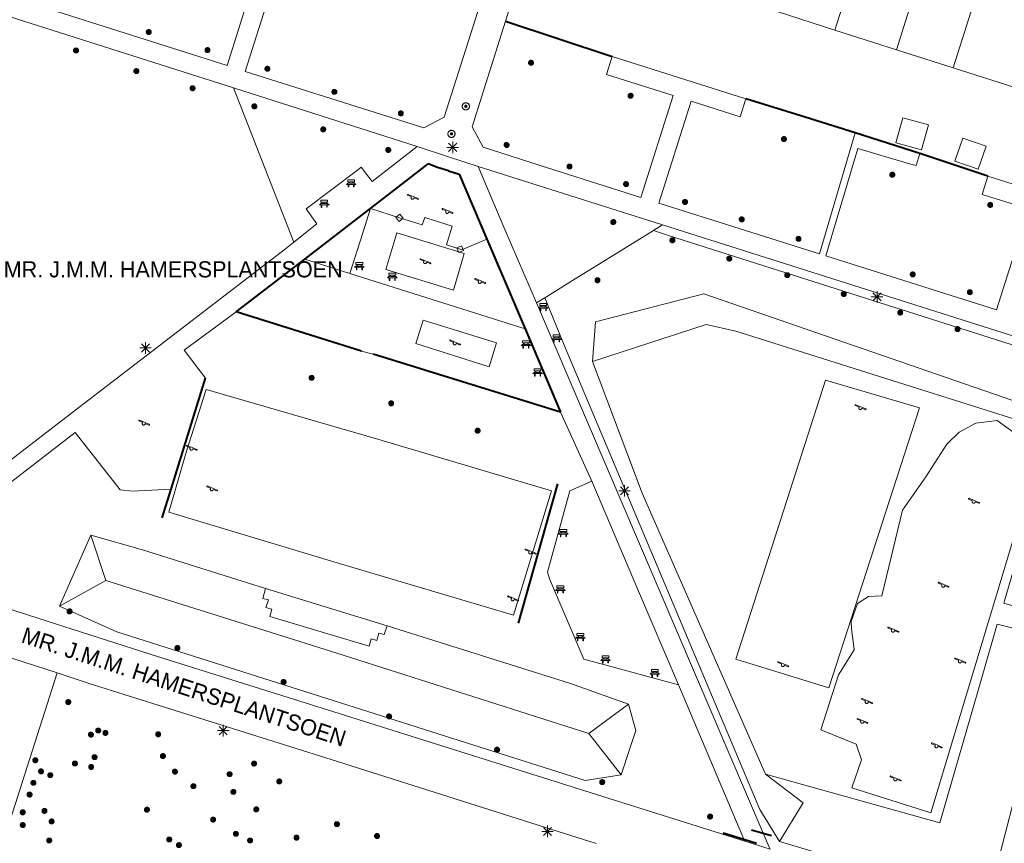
# Model space of a CAD drawing. Header units: metres. Extents: x 135779 to 137489, y 452643 to 455118.
# Tile 15 of 256: x 136332 to 136417, y 452814 to 452886. Entities that reach past the tile are written whole.
import ezdxf

# ---------------------------------------------------------------- set-up
doc = ezdxf.new("R2010")
doc.units = ezdxf.units.M
doc.linetypes.add('DGN_Style_3', pattern=[78.572352, 56.123108, -22.449243])
doc.linetypes.add('DGN_Style_4', pattern=[89.853097, 44.898487, -22.449243, 0.056123, -22.449243])
for name, color, linetype, lineweight in [('KTop_BTD_Groenvoorziening', 62, 'Continuous', 13), ('KTop_BTD_Groenvoorziening_gras- en kruidachtigen', 62, 'Continuous', 13), ('KTop_BTD_Groenvoorziening_heesters', 62, 'Continuous', 13), ('KTop_OBW_Overig Plus', 1, 'Continuous', 13), ('KTop_ORL_Terrein_Overig (t)', 7, 'Continuous', 13), ('KTop_ORL_Weg_Straatnaam (t)', 7, 'Continuous', 13), ('KTop_OTD_Gesloten verharding', 15, 'Continuous', 13), ('KTop_OTD_Onverhard_zand', 15, 'Continuous', 13), ('KTop_OTD_Open verharding', 15, 'Continuous', 13), ('KTop_PAL_Lichtmast', 40, 'Continuous', 13), ('KTop_PND_Grondvlaksituatie van BAG-pand [tachy]', 1, 'Continuous', 13), ('KTop_PND_Pandscheiding', 40, 'Continuous', 13), ('KTop_PUT_Inspectie- of rioolput', 15, 'Continuous', 13), ('KTop_PUT_Kolk', 15, 'Continuous', 13), ('KTop_SHD_Hek (l)', 15, 'DGN_Style_4', 40), ('KTop_STM_Bank', 40, 'Continuous', 13), ('KTop_STM_Speelvoorziening', 40, 'Continuous', 13), ('KTop_VGO_Boom', 92, 'Continuous', 13), ('KTop_VGO_Haag (l)', 92, 'DGN_Style_3', 40), ('KTop_WGD_Rijbaan_Lokale weg', 251, 'Continuous', 13), ('KTop_WGD_Voetpad', 251, 'Continuous', 13)]:
    doc.layers.add(name, color=color, linetype=linetype, lineweight=lineweight)
doc.styles.add('Style-ROVU', font='ROVU.shx')

# ---------------------------------------------------------------- blocks, each defined once
blk = doc.blocks.new('PAL_Lichtmast')
at = {"layer": 'KTop_PAL_Lichtmast'}
for p, q in [((-0.354, -0.354), (0.354, 0.354)), ((0.354, -0.354), (-0.354, 0.354)), ((0, -0.5), (0, 0.5)), ((-0.5, 0), (0.5, 0))]:
    blk.add_line(p, q, dxfattribs=at)
blk = doc.blocks.new('PUT_Inspectie-_of_rioolput')
at = {"layer": 'KTop_PUT_Inspectie- of rioolput', "flags": 128}
for points in [[(0.31, 0), (0.308, 0.032), (0.303, 0.064), (0.294, 0.095), (0.283, 0.126), (0.268, 0.155), (0.25, 0.182), (0.23, 0.207), (0.207, 0.23), (0.182, 0.25), (0.154, 0.268), (0.126, 0.283), (0.095, 0.294), (0.064, 0.303), (0.032, 0.308), (0, 0.309), (-0.032, 0.308), (-0.064, 0.303), (-0.096, 0.294), (-0.126, 0.283), (-0.155, 0.268), (-0.182, 0.25), (-0.207, 0.23), (-0.23, 0.207), (-0.25, 0.182), (-0.268, 0.154), (-0.283, 0.126), (-0.294, 0.095), (-0.303, 0.064), (-0.308, 0.032), (-0.309, 0), (-0.308, -0.032), (-0.303, -0.064), (-0.294, -0.096), (-0.283, -0.126), (-0.268, -0.155), (-0.25, -0.182), (-0.23, -0.207), (-0.207, -0.23), (-0.182, -0.25), (-0.155, -0.268), (-0.126, -0.283), (-0.096, -0.294), (-0.064, -0.303), (-0.032, -0.308), (0, -0.309), (0.032, -0.308), (0.064, -0.303), (0.095, -0.294), (0.126, -0.283), (0.155, -0.268), (0.182, -0.25), (0.207, -0.23), (0.23, -0.207), (0.25, -0.182), (0.268, -0.155), (0.283, -0.126), (0.294, -0.096), (0.303, -0.064), (0.308, -0.032), (0.31, 0)], [(0.095, 0), (0.094, 0.009), (0.092, 0.019), (0.09, 0.029), (0.086, 0.038), (0.082, 0.047), (0.076, 0.055), (0.07, 0.063), (0.063, 0.07), (0.055, 0.076), (0.047, 0.082), (0.038, 0.086), (0.029, 0.09), (0.019, 0.092), (0.009, 0.094), (0, 0.094), (-0.01, 0.094), (-0.02, 0.092), (-0.029, 0.09), (-0.039, 0.086), (-0.048, 0.082), (-0.056, 0.076), (-0.064, 0.07), (-0.071, 0.063), (-0.077, 0.055), (-0.082, 0.047), (-0.087, 0.038), (-0.09, 0.029), (-0.093, 0.019), (-0.094, 0.009), (-0.095, 0), (-0.094, -0.01), (-0.093, -0.02), (-0.09, -0.029), (-0.087, -0.039), (-0.082, -0.048), (-0.077, -0.056), (-0.071, -0.064), (-0.064, -0.071), (-0.056, -0.077), (-0.047, -0.082), (-0.039, -0.087), (-0.029, -0.09), (-0.02, -0.093), (-0.01, -0.094), (0, -0.095), (0.009, -0.094), (0.019, -0.093), (0.029, -0.09), (0.038, -0.087), (0.047, -0.082), (0.055, -0.077), (0.063, -0.071), (0.07, -0.064), (0.076, -0.056), (0.082, -0.047), (0.086, -0.039), (0.09, -0.029), (0.092, -0.02), (0.094, -0.01), (0.095, 0)], [(0.035, 0), (0.034, 0.003), (0.034, 0.007), (0.033, 0.01), (0.031, 0.014), (0.03, 0.017), (0.028, 0.02), (0.026, 0.023), (0.023, 0.026), (0.02, 0.028), (0.017, 0.03), (0.014, 0.031), (0.01, 0.033), (0.007, 0.034), (0.003, 0.034), (0, 0.034), (-0.004, 0.034), (-0.007, 0.034), (-0.011, 0.033), (-0.014, 0.031), (-0.018, 0.03), (-0.021, 0.028), (-0.023, 0.026), (-0.026, 0.023), (-0.028, 0.02), (-0.03, 0.017), (-0.032, 0.014), (-0.033, 0.01), (-0.034, 0.007), (-0.035, 0.003), (-0.035, 0), (-0.035, -0.004), (-0.034, -0.007), (-0.033, -0.011), (-0.032, -0.014), (-0.03, -0.018), (-0.028, -0.021), (-0.026, -0.023), (-0.023, -0.026), (-0.021, -0.028), (-0.017, -0.03), (-0.014, -0.032), (-0.011, -0.033), (-0.007, -0.034), (-0.004, -0.035), (0, -0.035), (0.003, -0.035), (0.007, -0.034), (0.01, -0.033), (0.014, -0.032), (0.017, -0.03), (0.02, -0.028), (0.023, -0.026), (0.026, -0.023), (0.028, -0.021), (0.03, -0.017), (0.031, -0.014), (0.033, -0.011), (0.034, -0.007), (0.034, -0.004), (0.035, 0)], [(0.01, 0.02), (0.007, 0.02), (0.005, 0.021), (0.003, 0.022), (0.001, 0.022), (-0.001, 0.022), (-0.004, 0.022), (-0.006, 0.021), (-0.008, 0.02), (-0.01, 0.019), (-0.012, 0.018), (-0.014, 0.017), (-0.016, 0.015), (-0.017, 0.013), (-0.019, 0.012), (-0.02, 0.009), (-0.021, 0.007), (-0.022, 0.005), (-0.022, 0.003), (-0.022, 0.001), (-0.022, -0.001), (-0.022, -0.004), (-0.022, -0.006), (-0.021, -0.008), (-0.02, -0.01), (-0.019, -0.012), (-0.017, -0.014), (-0.016, -0.016), (-0.014, -0.017), (-0.012, -0.019), (-0.01, -0.02), (-0.008, -0.021), (-0.006, -0.022), (-0.003, -0.022), (-0.001, -0.022), (0.001, -0.022), (0.003, -0.022), (0.005, -0.022), (0.008, -0.021), (0.01, -0.02), (0.012, -0.019), (0.014, -0.017), (0.015, -0.016), (0.017, -0.014), (0.018, -0.012), (0.02, -0.01), (0.02, -0.008), (0.021, -0.006), (0.022, -0.003), (0.022, -0.001), (0.022, 0.001), (0.022, 0.003), (0.021, 0.005), (0.02, 0.008), (0.019, 0.01), (0.018, 0.012), (0.017, 0.014), (0.015, 0.015), (0.013, 0.017), (0.012, 0.018), (0.01, 0.02)]]:
    blk.add_lwpolyline(points, dxfattribs=at)
blk = doc.blocks.new('PUT_Kolk')
at = {"layer": 'KTop_PUT_Kolk', "flags": 128}
blk.add_lwpolyline([(0.225, -0.225), (0.225, 0.225), (-0.225, 0.225), (-0.225, -0.225), (0.225, -0.225)], dxfattribs=at)
blk = doc.blocks.new('STM_Speelvoorziening')
at = {"layer": 'KTop_STM_Speelvoorziening'}
for p, q in [((-0.456, 0.218), (-0.455, 0.222)), ((-0.456, 0.214), (-0.456, 0.218)), ((-0.456, 0.21), (-0.456, 0.214)), ((-0.455, 0.206), (-0.456, 0.21)), ((-0.455, 0.222), (-0.454, 0.226)), ((-0.454, 0.202), (-0.455, 0.206)), ((-0.454, 0.226), (-0.453, 0.23)), ((-0.453, 0.198), (-0.454, 0.202)), ((-0.453, 0.23), (-0.451, 0.234)), ((-0.451, 0.194), (-0.453, 0.198)), ((-0.451, 0.234), (-0.449, 0.237)), ((-0.449, 0.19), (-0.451, 0.194)), ((-0.449, 0.237), (-0.446, 0.24)), ((-0.446, 0.187), (-0.449, 0.19)), ((-0.446, 0.24), (-0.443, 0.243)), ((-0.443, 0.184), (-0.446, 0.187)), ((-0.443, 0.243), (-0.44, 0.246)), ((-0.44, 0.182), (-0.443, 0.184)), ((-0.44, 0.246), (-0.436, 0.248)), ((-0.436, 0.179), (-0.44, 0.182)), ((-0.436, 0.248), (-0.433, 0.25)), ((-0.433, 0.178), (-0.436, 0.179)), ((-0.433, 0.25), (-0.429, 0.251)), ((-0.109, 0.044), (-0.433, 0.178)), ((-0.429, 0.251), (-0.425, 0.253)), ((-0.425, 0.253), (-0.421, 0.253)), ((-0.421, 0.253), (-0.417, 0.253)), ((-0.417, 0.253), (-0.412, 0.253)), ((-0.412, 0.253), (-0.408, 0.253)), ((-0.408, 0.253), (-0.404, 0.251)), ((-0.404, 0.251), (-0.402, 0.251)), ((-0.402, 0.251), (0.031, 0.072)), ((-0.14, -0.007), (-0.135, 0.006)), ((-0.135, 0.006), (-0.129, 0.018)), ((-0.129, 0.018), (-0.122, 0.029)), ((-0.122, 0.029), (-0.114, 0.04)), ((-0.114, 0.04), (-0.109, 0.044)), ((0.031, 0.072), (0.464, -0.106)), ((-0.146, -0.033), (-0.144, -0.02)), ((-0.146, -0.047), (-0.146, -0.033)), ((-0.146, -0.06), (-0.146, -0.047)), ((-0.144, -0.073), (-0.146, -0.06)), ((-0.144, -0.02), (-0.14, -0.007)), ((-0.14, -0.086), (-0.144, -0.073)), ((-0.135, -0.099), (-0.14, -0.086)), ((-0.129, -0.111), (-0.135, -0.099)), ((-0.122, -0.122), (-0.129, -0.111)), ((-0.114, -0.133), (-0.122, -0.122)), ((-0.104, -0.143), (-0.114, -0.133)), ((-0.093, -0.151), (-0.104, -0.143)), ((-0.082, -0.158), (-0.093, -0.151)), ((-0.07, -0.164), (-0.082, -0.158)), ((-0.057, -0.169), (-0.07, -0.164)), ((-0.044, -0.172), (-0.057, -0.169)), ((-0.031, -0.174), (-0.044, -0.172)), ((-0.017, -0.175), (-0.031, -0.174)), ((-0.004, -0.174), (-0.017, -0.175)), ((0.009, -0.172), (-0.004, -0.174)), ((0.022, -0.169), (0.009, -0.172)), ((0.035, -0.164), (0.022, -0.169)), ((0.047, -0.158), (0.035, -0.164)), ((0.058, -0.151), (0.047, -0.158)), ((0.069, -0.143), (0.058, -0.151)), ((0.078, -0.133), (0.069, -0.143)), ((0.086, -0.122), (0.078, -0.133)), ((0.094, -0.111), (0.086, -0.122)), ((0.1, -0.099), (0.094, -0.111)), ((0.105, -0.086), (0.1, -0.099)), ((0.108, -0.073), (0.105, -0.086)), ((0.11, -0.06), (0.108, -0.073)), ((0.112, -0.046), (0.11, -0.06)), ((0.434, -0.179), (0.112, -0.046)), ((0.439, -0.18), (0.434, -0.179)), ((0.443, -0.181), (0.439, -0.18)), ((0.447, -0.181), (0.443, -0.181)), ((0.451, -0.181), (0.447, -0.181)), ((0.455, -0.18), (0.451, -0.181)), ((0.459, -0.179), (0.455, -0.18)), ((0.463, -0.178), (0.459, -0.179)), ((0.467, -0.176), (0.463, -0.178)), ((0.464, -0.106), (0.467, -0.107)), ((0.467, -0.107), (0.47, -0.11)), ((0.47, -0.174), (0.467, -0.176)), ((0.47, -0.11), (0.474, -0.112)), ((0.474, -0.171), (0.47, -0.174)), ((0.474, -0.112), (0.477, -0.115)), ((0.477, -0.168), (0.474, -0.171)), ((0.477, -0.115), (0.479, -0.118)), ((0.479, -0.165), (0.477, -0.168)), ((0.479, -0.118), (0.481, -0.122)), ((0.481, -0.161), (0.479, -0.165)), ((0.481, -0.122), (0.483, -0.125)), ((0.483, -0.158), (0.481, -0.161)), ((0.483, -0.125), (0.485, -0.129)), ((0.485, -0.154), (0.483, -0.158)), ((0.485, -0.129), (0.486, -0.133)), ((0.486, -0.15), (0.485, -0.154)), ((0.486, -0.133), (0.486, -0.138)), ((0.486, -0.138), (0.487, -0.142)), ((0.487, -0.142), (0.486, -0.146)), ((0.486, -0.146), (0.486, -0.15))]:
    blk.add_line(p, q, dxfattribs=at)
blk = doc.blocks.new('STM_Bank')
at = {"layer": 'KTop_STM_Bank'}
for p, q in [((-0.416, -0.089), (-0.298, 0.019)), ((-0.298, 0.314), (0.298, 0.314)), ((-0.298, 0.143), (-0.298, 0.314)), ((-0.2, 0.143), (-0.298, 0.143)), ((-0.298, 0.019), (-0.2, 0.019)), ((-0.2, 0.019), (-0.2, 0.143)), ((0.157, 0.143), (-0.154, 0.143)), ((-0.154, 0.143), (-0.154, 0.019)), ((-0.154, 0.019), (0.157, 0.019)), ((0.157, 0.019), (0.157, 0.143)), ((0.298, 0.143), (0.203, 0.143)), ((0.203, 0.143), (0.203, 0.019)), ((0.203, 0.019), (0.298, 0.019)), ((0.298, 0.314), (0.298, 0.143)), ((0.298, 0.019), (0.416, -0.089)), ((-0.259, -0.089), (-0.416, -0.089)), ((-0.259, -0.315), (-0.259, -0.089)), ((-0.213, -0.315), (-0.259, -0.315)), ((0.216, -0.089), (-0.213, -0.089)), ((-0.213, -0.089), (-0.213, -0.315)), ((0.216, -0.305), (0.216, -0.089)), ((0.259, -0.305), (0.216, -0.305)), ((0.416, -0.089), (0.259, -0.089)), ((0.259, -0.089), (0.259, -0.305))]:
    blk.add_line(p, q, dxfattribs=at)
blk = doc.blocks.new('VGO_Boom')
at = {"layer": 'KTop_VGO_Boom', "flags": 128}
for points in [[(0.215, 0), (0.214, 0.022), (0.21, 0.045), (0.204, 0.066), (0.196, 0.087), (0.186, 0.108), (0.174, 0.126), (0.16, 0.144), (0.144, 0.16), (0.126, 0.174), (0.107, 0.186), (0.087, 0.196), (0.066, 0.204), (0.045, 0.21), (0.022, 0.214), (-0.001, 0.215), (-0.023, 0.214), (-0.045, 0.21), (-0.067, 0.204), (-0.088, 0.196), (-0.108, 0.186), (-0.127, 0.174), (-0.144, 0.16), (-0.16, 0.144), (-0.174, 0.126), (-0.187, 0.107), (-0.197, 0.087), (-0.205, 0.066), (-0.211, 0.045), (-0.214, 0.022), (-0.215, -0.001), (-0.214, -0.023), (-0.211, -0.045), (-0.205, -0.067), (-0.197, -0.088), (-0.187, -0.108), (-0.174, -0.127), (-0.16, -0.144), (-0.144, -0.16), (-0.127, -0.174), (-0.108, -0.187), (-0.088, -0.197), (-0.067, -0.205), (-0.045, -0.211), (-0.023, -0.214), (0, -0.215), (0.022, -0.214), (0.045, -0.211), (0.066, -0.205), (0.087, -0.197), (0.108, -0.187), (0.126, -0.174), (0.144, -0.16), (0.16, -0.144), (0.174, -0.127), (0.186, -0.108), (0.196, -0.088), (0.204, -0.067), (0.21, -0.045), (0.214, -0.023), (0.215, -0.001)], [(0.155, 0), (0.154, 0.016), (0.152, 0.032), (0.147, 0.048), (0.142, 0.063), (0.134, 0.078), (0.125, 0.091), (0.115, 0.104), (0.104, 0.115), (0.091, 0.125), (0.077, 0.134), (0.063, 0.142), (0.048, 0.147), (0.032, 0.152), (0.016, 0.154), (-0.001, 0.155), (-0.017, 0.154), (-0.033, 0.152), (-0.048, 0.147), (-0.064, 0.142), (-0.078, 0.134), (-0.092, 0.125), (-0.104, 0.115), (-0.116, 0.104), (-0.126, 0.091), (-0.135, 0.077), (-0.142, 0.063), (-0.148, 0.048), (-0.152, 0.032), (-0.155, 0.016), (-0.155, -0.001), (-0.155, -0.017), (-0.152, -0.033), (-0.148, -0.048), (-0.142, -0.064), (-0.135, -0.078), (-0.126, -0.092), (-0.116, -0.104), (-0.104, -0.116), (-0.092, -0.126), (-0.078, -0.135), (-0.064, -0.142), (-0.048, -0.148), (-0.033, -0.152), (-0.017, -0.155), (0, -0.155), (0.016, -0.155), (0.032, -0.152), (0.048, -0.148), (0.063, -0.142), (0.078, -0.135), (0.091, -0.126), (0.104, -0.116), (0.115, -0.104), (0.125, -0.092), (0.134, -0.078), (0.142, -0.064), (0.147, -0.048), (0.152, -0.033), (0.154, -0.017), (0.155, -0.001)], [(0.095, 0), (0.094, 0.01), (0.093, 0.02), (0.09, 0.029), (0.087, 0.039), (0.082, 0.048), (0.077, 0.056), (0.071, 0.064), (0.064, 0.071), (0.056, 0.077), (0.047, 0.082), (0.039, 0.087), (0.029, 0.09), (0.02, 0.093), (0.01, 0.094), (-0.001, 0.095), (-0.01, 0.094), (-0.02, 0.093), (-0.03, 0.09), (-0.039, 0.087), (-0.048, 0.082), (-0.056, 0.077), (-0.064, 0.071), (-0.071, 0.064), (-0.077, 0.056), (-0.083, 0.047), (-0.087, 0.039), (-0.091, 0.029), (-0.093, 0.02), (-0.095, 0.01), (-0.095, -0.001), (-0.095, -0.01), (-0.093, -0.02), (-0.091, -0.03), (-0.087, -0.039), (-0.083, -0.048), (-0.077, -0.056), (-0.071, -0.064), (-0.064, -0.071), (-0.056, -0.077), (-0.048, -0.083), (-0.039, -0.087), (-0.03, -0.091), (-0.02, -0.093), (-0.01, -0.095), (0, -0.095), (0.01, -0.095), (0.02, -0.093), (0.029, -0.091), (0.039, -0.087), (0.048, -0.083), (0.056, -0.077), (0.064, -0.071), (0.071, -0.064), (0.077, -0.056), (0.082, -0.048), (0.087, -0.039), (0.09, -0.03), (0.093, -0.02), (0.094, -0.01), (0.095, -0.001)], [(0.035, 0), (0.035, 0.004), (0.034, 0.007), (0.033, 0.011), (0.032, 0.014), (0.03, 0.018), (0.028, 0.021), (0.026, 0.023), (0.023, 0.026), (0.021, 0.028), (0.017, 0.03), (0.014, 0.032), (0.011, 0.033), (0.007, 0.034), (0.004, 0.035), (-0.001, 0.035), (-0.004, 0.035), (-0.008, 0.034), (-0.011, 0.033), (-0.015, 0.032), (-0.018, 0.03), (-0.021, 0.028), (-0.024, 0.026), (-0.027, 0.023), (-0.029, 0.021), (-0.031, 0.017), (-0.032, 0.014), (-0.034, 0.011), (-0.035, 0.007), (-0.035, 0.004), (-0.035, -0.001), (-0.035, -0.004), (-0.035, -0.008), (-0.034, -0.011), (-0.032, -0.015), (-0.031, -0.018), (-0.029, -0.021), (-0.027, -0.024), (-0.024, -0.027), (-0.021, -0.029), (-0.018, -0.031), (-0.015, -0.032), (-0.011, -0.034), (-0.008, -0.035), (-0.004, -0.035), (0, -0.035), (0.004, -0.035), (0.007, -0.035), (0.011, -0.034), (0.014, -0.032), (0.018, -0.031), (0.021, -0.029), (0.023, -0.027), (0.026, -0.024), (0.028, -0.021), (0.03, -0.018), (0.032, -0.015), (0.033, -0.011), (0.034, -0.008), (0.035, -0.004), (0.035, 0)]]:
    blk.add_lwpolyline(points, dxfattribs=at)

msp = doc.modelspace()

# ---------------------------------------------------------------- linework, layer by layer
at = {"layer": 'KTop_BTD_Groenvoorziening', "flags": 128}
for points in [[(136350.415, 452879.673), (136355.641, 452866.29)], [(136423.316, 452835.121), (136419.511, 452836.378), (136423.71, 452850.6), (136391.25, 452861.81), (136381.83, 452859.37), (136381.58, 452855.93)], [(136350.646, 452860.245), (136361.53, 452856.835), (136362.542, 452856.573), (136378.807, 452851.524)], [(136381.58, 452855.93), (136391.46, 452859.15), (136394.04, 452858.58), (136421.65, 452849.87), (136417.314, 452834.972), (136422.819, 452833.37), (136423.316, 452835.121)], [(136338.014, 452840.851), (136335.291, 452834.698)], [(136338.014, 452840.851), (136342.511, 452839.591), (136353.182, 452836.242)], [(136339.309, 452836.918), (136338.014, 452840.851)], [(136335.291, 452834.698), (136339.309, 452836.918)], [(136381.248, 452823.66), (136359.3, 452830.64), (136339.309, 452836.918)], [(136363.75, 452832.998), (136363.487, 452832.237), (136363.035, 452832.356), (136362.848, 452831.706), (136362.371, 452831.862), (136362.175, 452831.23), (136353.542, 452833.79), (136353.732, 452834.443), (136353.217, 452834.587), (136353.428, 452835.257), (136352.939, 452835.374), (136353.182, 452836.242)], [(136353.182, 452836.242), (136363.75, 452832.998)], [(136384.064, 452820.059), (136380.935, 452819.574), (136340.267, 452832.472), (136335.291, 452834.698)], [(136363.75, 452832.998), (136379.587, 452828.018), (136384.7, 452826.2)], [(136397.82, 452814.28), (136415.87, 452808.9), (136420.64, 452827.34), (136421.439, 452830.269), (136421.87, 452831.85), (136416.74, 452833.14), (136415.36, 452828.4), (136411.76, 452815.89), (136396.62, 452820.13)], [(136384.7, 452826.2), (136381.248, 452823.66)], [(136384.064, 452820.059), (136384.829, 452822.346), (136385.356, 452823.923), (136384.7, 452826.2)], [(136381.248, 452823.66), (136384.064, 452820.059)], [(136396.62, 452820.13), (136399.89, 452817.62), (136397.82, 452814.28)]]:
    msp.add_lwpolyline(points, dxfattribs=at)
at = {"layer": 'KTop_BTD_Groenvoorziening_gras- en kruidachtigen', "flags": 128}
for points in [[(136383.3, 452882.41), (136374.02, 452885.461)], [(136404.391, 452875.767), (136400.058, 452877.15), (136394.89, 452878.74)], [(136415.92, 452872.02), (136410.43, 452873.839), (136409.999, 452873.977)], [(136387.671, 452867.792), (136386.868, 452867.296)], [(136386.868, 452867.296), (136388.177, 452866.879), (136428.675, 452853.99), (136423.316, 452835.121)], [(136377.442, 452861.466), (136376.713, 452861.015)], [(136397.82, 452814.28), (136396.1, 452817.04), (136379.21, 452857.15), (136377.442, 452861.466)], [(136381.58, 452855.93), (136385.9, 452844.5), (136396.62, 452820.13)], [(136402.105, 452827.612), (136409.977, 452851.923), (136401.807, 452854.314), (136394.035, 452830.102), (136402.105, 452827.612)], [(136329.47, 452811.4), (136335.082, 452828.902)]]:
    msp.add_lwpolyline(points, dxfattribs=at)
at = {"layer": 'KTop_BTD_Groenvoorziening_heesters', "flags": 128}
msp.add_lwpolyline([(136386.868, 452867.296), (136382.09, 452864.34), (136380.321, 452863.246), (136377.442, 452861.466)], dxfattribs=at)
at = {"layer": 'KTop_OBW_Overig Plus', "flags": 128}
for points in [[(136407.928, 452874.918), (136410.168, 452874.301), (136410.768, 452876.478), (136408.527, 452877.095), (136407.928, 452874.918)], [(136413.731, 452875.31), (136413.06, 452873.311), (136415.088, 452872.63), (136415.76, 452874.629), (136413.731, 452875.31)]]:
    msp.add_lwpolyline(points, dxfattribs=at)
at = {"layer": 'KTop_OTD_Gesloten verharding', "flags": 128}
msp.add_lwpolyline([(136344.779, 452842.851), (136346.33, 452848.148), (136348.02, 452853.512), (136363.02, 452849.167), (136378.012, 452844.696), (136374.711, 452833.932), (136359.706, 452838.371), (136344.779, 452842.851)], dxfattribs=at)
at = {"layer": 'KTop_OTD_Onverhard_zand', "flags": 128}
msp.add_lwpolyline([(136404.582, 452834.931), (136405.56, 452835.537), (136406.724, 452835.584), (136408.494, 452843.04), (136410.544, 452845.929), (136412.36, 452848.771), (136413.432, 452849.797), (136414.876, 452850.589), (136416.739, 452850.822), (136419.254, 452849.004), (136419.254, 452844.205), (136410.963, 452816.757), (136404.116, 452818.947), (136404.954, 452821.37), (136404.489, 452822.722), (136401.414, 452823.98), (136402.951, 452828.733), (136404.302, 452830.924), (136404.256, 452831.39), (136404.069, 452832.741), (136404.042, 452833.381), (136404.582, 452834.931)], dxfattribs=at)
at = {"layer": 'KTop_OTD_Open verharding', "flags": 128}
for points in [[(136372.408, 452866.547), (136370.299, 452865.659), (136370.08, 452865.691), (136368.899, 452866.05), (136369.393, 452867.667), (136367.014, 452868.432), (136366.796, 452867.783), (136364.819, 452868.401), (136362.311, 452869.206), (136361.639, 452867.111), (136360.504, 452863.582)], [(136369.494, 452862.122), (136363.631, 452863.907), (136364.585, 452867.097), (136370.449, 452865.313), (136369.494, 452862.122)], [(136360.504, 452863.582), (136356.586, 452864.821)], [(136375.721, 452858.769), (136360.504, 452863.582)], [(136372.618, 452855.466), (136366.248, 452857.486), (136366.879, 452859.524), (136373.23, 452857.542), (136372.618, 452855.466)]]:
    msp.add_lwpolyline(points, dxfattribs=at)
at = {"layer": 'KTop_PND_Grondvlaksituatie van BAG-pand [tachy]', "flags": 128}
for points in [[(136397.605, 452886.297), (136402.627, 452884.694)], [(136402.627, 452884.694), (136407.988, 452882.983)], [(136407.988, 452882.983), (136412.913, 452881.411)], [(136412.913, 452881.411), (136418.177, 452879.731)]]:
    msp.add_lwpolyline(points, dxfattribs=at)
at = {"layer": 'KTop_PND_Pandscheiding', "flags": 128}
for points in [[(136402.627, 452884.694), (136405.338, 452893.284)], [(136410.682, 452891.581), (136407.988, 452882.983)], [(136412.913, 452881.411), (136415.623, 452890.008)]]:
    msp.add_lwpolyline(points, dxfattribs=at)
at = {"layer": 'KTop_SHD_Hek (l)', "flags": 128}
for points in [[(136356.586, 452864.821), (136365.38, 452871.596), (136367.3, 452873.08)], [(136368.13, 452872.78), (136367.3, 452873.08)], [(136369.06, 452872.47), (136368.13, 452872.78)], [(136369.06, 452872.47), (136370, 452872.2)], [(136370, 452872.2), (136372.408, 452866.547)], [(136372.408, 452866.547), (136375.721, 452858.769)], [(136350.646, 452860.245), (136356.586, 452864.821)], [(136361.53, 452856.835), (136350.646, 452860.245)], [(136375.721, 452858.769), (136378.807, 452851.524)], [(136378.807, 452851.524), (136362.542, 452856.573)], [(136344.973, 452844.85), (136347.977, 452854.479)], [(136378.549, 452845.314), (136375.122, 452833.222)], [(136344.194, 452842.354), (136344.973, 452844.85)], [(136395.396, 452815.279), (136396.407, 452814.998)], [(136392.931, 452815.016), (136394.738, 452814.468)], [(136394.738, 452814.468), (136395.816, 452814.142)], [(136396.407, 452814.998), (136397.135, 452814.795)]]:
    msp.add_lwpolyline(points, dxfattribs=at)
at = {"layer": 'KTop_VGO_Haag (l)', "flags": 128}
for points in [[(136374.02, 452885.461), (136383.3, 452882.41)], [(136404.391, 452875.767), (136400.058, 452877.15), (136394.89, 452878.74)], [(136409.999, 452873.977), (136404.391, 452875.767)], [(136415.92, 452872.02), (136410.43, 452873.839), (136409.999, 452873.977)]]:
    msp.add_lwpolyline(points, dxfattribs=at)
at = {"layer": 'KTop_WGD_Rijbaan_Lokale weg', "flags": 128}
for points in [[(136324.009, 452836.704), (136333.399, 452833.657), (136343.873, 452830.314), (136358.557, 452825.699), (136370.607, 452821.899), (136394.81, 452814.3)], [(136335.082, 452828.902), (136325.484, 452832.013), (136317.355, 452834.807)], [(136381.898, 452814.097), (136376.852, 452815.701), (136358.87, 452821.396), (136337.878, 452827.996), (136335.082, 452828.902)], [(136394.81, 452814.3), (136397.001, 452813.611)]]:
    msp.add_lwpolyline(points, dxfattribs=at)
at = {"layer": 'KTop_WGD_Voetpad', "flags": 128}
for points in [[(136290.084, 452898.866), (136286.971, 452890.213), (136285.582, 452886.17), (136285.841, 452885.759), (136289.732, 452884.539), (136296.161, 452882.734), (136300.673, 452881.343), (136303.037, 452880.227), (136303.726, 452879.775), (136304.376, 452879.256), (136304.972, 452878.677), (136305.51, 452878.043), (136305.984, 452877.36), (136306.391, 452876.635), (136306.702, 452875.928), (136311.108, 452866.104), (136317.538, 452851.453), (136320.509, 452844.717), (136322.26, 452840.726), (136322.821, 452841.139), (136325.458, 452843.083), (136336.201, 452851.353), (136354.921, 452865.724), (136355.641, 452866.29)], [(136350.415, 452879.673), (136290.084, 452898.866)], [(136332.396, 452898.597), (136331.82, 452896.8), (136328.31, 452897.88), (136325.54, 452889.34), (136349.85, 452881.61), (136353.029, 452891.79)], [(136374.02, 452885.461), (136376.411, 452893.061)], [(136354.635, 452891.234), (136351.4, 452881.11), (136366.94, 452876.22), (136368.71, 452877.14), (136371.629, 452886.311)], [(136374.02, 452885.461), (136371.14, 452876.29), (136372.09, 452874.53), (136376.95, 452872.98), (136385.79, 452870.18), (136388.58, 452879.02), (136382.81, 452880.85), (136383.3, 452882.41)], [(136394.89, 452878.74), (136383.3, 452882.41)], [(136366.36, 452874.6), (136361.464, 452876.158), (136350.486, 452879.65), (136350.415, 452879.673)], [(136394.89, 452878.74), (136394.4, 452877.18), (136390.14, 452878.53), (136387.34, 452869.69), (136401.293, 452865.274), (136404.391, 452875.767)], [(136409.999, 452873.977), (136404.391, 452875.767)], [(136355.641, 452866.29), (136357.65, 452867.87), (136356.71, 452869.17), (136361.157, 452872.554), (136361.48, 452872.8), (136362.44, 452871.55), (136366.36, 452874.6)], [(136371.64, 452872.87), (136368.99, 452873.738), (136366.36, 452874.6)], [(136409.999, 452873.977), (136409.695, 452872.935), (136409.119, 452873.103), (136404.634, 452874.409), (136401.849, 452865.098), (136416.66, 452860.41), (136419.45, 452869.18), (136415.42, 452870.44), (136415.92, 452872.02)], [(136372.408, 452866.547), (136370, 452872.2), (136369.06, 452872.47), (136368.618, 452872.617), (136368.13, 452872.78), (136367.3, 452873.08), (136365.38, 452871.596), (136356.586, 452864.821)], [(136371.64, 452872.87), (136373.98, 452867.402), (136376.713, 452861.015)], [(136387.671, 452867.792), (136371.64, 452872.87)], [(136425.47, 452869.01), (136415.92, 452872.02)], [(136416.561, 452807.422), (136424.808, 452836.33), (136425.01, 452837.04), (136429.95, 452854.39), (136425.563, 452855.791), (136387.671, 452867.792)], [(136375.721, 452858.769), (136372.408, 452866.547)], [(136356.586, 452864.821), (136350.646, 452860.245)], [(136376.713, 452861.015), (136396.407, 452814.998), (136396.921, 452813.797), (136397.001, 452813.611)], [(136350.646, 452860.245), (136346.111, 452856.907), (136347.977, 452854.479), (136344.973, 452844.85), (136341.615, 452844.668), (136340.561, 452844.782), (136336.655, 452849.77), (136328.572, 452843.544), (136326.078, 452841.609), (136324.552, 452840.445), (136322.952, 452839.226), (136324.009, 452836.704)], [(136378.807, 452851.524), (136375.721, 452858.769)], [(136381.509, 452845.553), (136378.807, 452851.524)], [(136389.051, 452827.862), (136380.842, 452830.104), (136377.854, 452837.076), (136377.686, 452837.653), (136379.6, 452844.699), (136381.509, 452845.553)], [(136381.509, 452845.553), (136385.494, 452836.192), (136389.051, 452827.862)], [(136394.81, 452814.3), (136394.738, 452814.468), (136389.051, 452827.862)]]:
    msp.add_lwpolyline(points, dxfattribs=at)

# ---------------------------------------------------------------- block references
at = {"layer": 'KTop_PAL_Lichtmast'}
for p in [(136369.441, 452874.52), (136406.291, 452861.54), (136342.763, 452857.111), (136384.354, 452844.711), (136349.511, 452823.9), (136377.671, 452815.15)]:
    msp.add_blockref('PAL_Lichtmast', p, dxfattribs=at)
at = {"layer": 'KTop_PUT_Inspectie- of rioolput'}
for p, rotation in [((136370.581, 452878.081), 342.5659712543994), ((136369.331, 452875.69), 117.4642384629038)]:
    msp.add_blockref('PUT_Inspectie-_of_rioolput', p, dxfattribs=dict(at, rotation=rotation))
at = {"layer": 'KTop_PUT_Kolk'}
for p, rotation in [((136364.819, 452868.401), 127.6110748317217), ((136370.081, 452865.691), 23.07247755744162)]:
    msp.add_blockref('PUT_Kolk', p, dxfattribs=dict(at, rotation=rotation))
at = {"layer": 'KTop_STM_Bank'}
for p in [(136360.619, 452871.395), (136358.281, 452869.621), (136361.335, 452864.199), (136364.191, 452863.283), (136377.299, 452860.65), (136378.459, 452857.938), (136375.801, 452857.405), (136376.809, 452854.97), (136379.053, 452841.038), (136378.792, 452836.15), (136380.532, 452832), (136382.708, 452830.077), (136386.991, 452828.892)]:
    msp.add_blockref('STM_Bank', p, dxfattribs=at)
at = {"layer": 'KTop_STM_Speelvoorziening'}
for p in [(136365.969, 452870.188), (136368.976, 452868.962), (136367.056, 452864.605), (136371.807, 452862.885), (136369.635, 452857.553), (136404.86, 452851.929), (136342.625, 452850.594), (136346.766, 452848.406), (136348.533, 452844.879), (136414.697, 452843.81), (136376.188, 452839.406), (136412.055, 452836.521), (136374.667, 452835.336), (136407.691, 452832.621), (136398.129, 452829.627), (136413.505, 452829.942), (136405.408, 452826.43), (136405.012, 452824.71), (136411.47, 452822.582), (136407.89, 452819.708)]:
    msp.add_blockref('STM_Speelvoorziening', p, dxfattribs=at)
at = {"layer": 'KTop_VGO_Boom'}
for p in [(136343.044, 452884.529), (136336.724, 452882.929), (136348.144, 452882.959), (136376.241, 452881.86), (136341.964, 452881.139), (136353.344, 452881.339), (136346.844, 452879.649), (136359.164, 452879.339), (136384.886, 452878.996), (136352.214, 452878.079), (136364.934, 452877.469), (136358.194, 452876.079), (136398.209, 452875.234), (136363.844, 452874.299), (136374.124, 452874.729), (136379.584, 452872.859), (136407.621, 452872.148), (136384.494, 452871.329), (136389.614, 452869.779), (136416.121, 452869.523), (136383.384, 452868.039), (136394.544, 452868.269), (136388.524, 452866.459), (136399.474, 452866.579), (136393.464, 452864.869), (136382.014, 452862.989), (136398.494, 452863.429), (136409.394, 452863.489), (136403.404, 452861.789), (136414.354, 452861.949), (136408.304, 452860.179), (136413.284, 452858.749), (136357.186, 452854.517), (136364.095, 452852.303), (136371.602, 452849.93), (136336.164, 452834.249), (136345.534, 452831.069), (136354.754, 452828.119), (136336.05, 452826.376), (136363.914, 452825.129), (136338.655, 452823.907), (136339.281, 452823.696), (136343.859, 452823.578), (136338.017, 452823.552), (136373.294, 452822.239), (136333.192, 452821.328), (136336.627, 452821.044), (136338.335, 452821.593), (136344.271, 452821.686), (136352.19, 452821.039), (136333.686, 452820.359), (136338.041, 452820.742), (136345.315, 452820.34), (136333.019, 452819.368), (136334.489, 452820.032), (136350.063, 452820.118), (136354.377, 452819.486), (136382.424, 452819.429), (136346.92, 452819.076), (136350.388, 452818.583), (136332.691, 452818.349), (136332.099, 452816.807), (136333.984, 452816.931), (136342.883, 452817.036), (136352.381, 452817.064), (136334.606, 452816.015), (136348.632, 452816.173), (136391.794, 452816.439), (136332.099, 452815.705), (136359.381, 452815.779), (136334.397, 452814.363), (136344.818, 452814.449), (136350.606, 452814.939), (136351.841, 452814.363), (136355.872, 452814.61), (136362.867, 452814.751), (136345.663, 452813.962)]:
    msp.add_blockref('VGO_Boom', p, dxfattribs=at)

# ---------------------------------------------------------------- texts
at = {"layer": 'KTop_ORL_Terrein_Overig (t)', "style": 'Style-ROVU'}
msp.add_text('MR. J.M.M. HAMERSPLANTSOEN', height=1.4, dxfattribs=at).set_placement((136330.443, 452863.234))
at = {"layer": 'KTop_ORL_Weg_Straatnaam (t)', "style": 'Style-ROVU'}
msp.add_text('MR. J.M.M. HAMERSPLANTSOEN', height=1.4, rotation=341.99993, dxfattribs=at).set_placement((136331.88, 452831.585))

doc.saveas('drawing.dxf')
